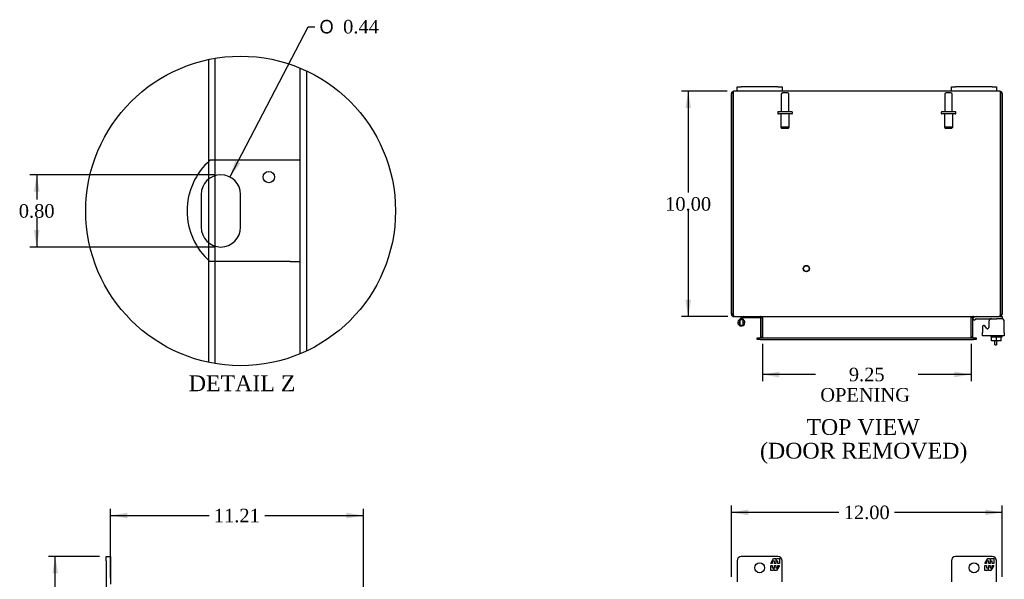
# Model space of a CAD drawing. Header units: inches. Extents: x 9 to 119, y 2 to 80.
# Tile 4 of 8: x 9 to 53, y 51 to 76. Entities that reach past the tile are written whole.
import ezdxf
from ezdxf.enums import TextEntityAlignment as Align
from ezdxf.lldxf.tags import DXFTag

# ---------------------------------------------------------------- set-up
doc = ezdxf.new("R2010")
doc.units = ezdxf.units.IN
doc.header["$MEASUREMENT"] = 0
doc.layers.get('0').update_dxf_attribs({"linetype": 'CONTINUOUS'})
for name, color, linetype in [('COM40153-1', 7, 'CONTINUOUS'), ('COM42667', 7, 'CONTINUOUS'), ('COM42780', 7, 'CONTINUOUS'), ('COM48474', 7, 'CONTINUOUS'), ('DEFAULT', 7, 'CONTINUOUS'), ('FET07710', 7, 'CONTINUOUS'), ('HNG10620-20B', 7, 'CONTINUOUS'), ('HNG10620-20P', 7, 'CONTINUOUS'), ('SCC19011', 7, 'CONTINUOUS'), ('STD21878', 7, 'CONTINUOUS'), ('STD26094', 7, 'CONTINUOUS'), ('WAF25035', 7, 'CONTINUOUS')]:
    doc.layers.add(name, color=color, linetype=linetype)
doc.styles.add('SEACAD_SOLID_EDGE_ANSI1_SY', font='txt')
doc.styles.add('SEACAD_TIMES_NEW_ROMAN', font='times.ttf')
tags = doc.linetypes.add('CENTER2', pattern=[1.125, 0.75, -0.125, 0.125, -0.125]).pattern_tags.tags
tags[10:11] = [DXFTag(74, 4), DXFTag(75, 0), DXFTag(340, '0'), DXFTag(46, 0.0), DXFTag(50, 0.0), DXFTag(44, 0.0), DXFTag(45, 0.0)]
tags[8:9] = [DXFTag(74, 4), DXFTag(75, 0), DXFTag(340, '0'), DXFTag(46, 0.0), DXFTag(50, 0.0), DXFTag(44, 0.0), DXFTag(45, 0.0)]
tags[6:7] = [DXFTag(74, 4), DXFTag(75, 0), DXFTag(340, '0'), DXFTag(46, 0.0), DXFTag(50, 0.0), DXFTag(44, 0.0), DXFTag(45, 0.0)]
tags[4:5] = [DXFTag(74, 4), DXFTag(75, 0), DXFTag(340, '0'), DXFTag(46, 0.0), DXFTag(50, 0.0), DXFTag(44, 0.0), DXFTag(45, 0.0)]
tags = doc.linetypes.add('HIDDEN2', pattern=[0.1875, 0.125, -0.0625]).pattern_tags.tags
tags[6:7] = [DXFTag(74, 4), DXFTag(75, 0), DXFTag(340, '0'), DXFTag(46, 0.0), DXFTag(50, 0.0), DXFTag(44, 0.0), DXFTag(45, 0.0)]
tags[4:5] = [DXFTag(74, 4), DXFTag(75, 0), DXFTag(340, '0'), DXFTag(46, 0.0), DXFTag(50, 0.0), DXFTag(44, 0.0), DXFTag(45, 0.0)]

# ---------------------------------------------------------------- blocks, each defined once
blk = doc.blocks.new('GDIMGGROUP6')
at = {"layer": 'DEFAULT', "linetype": 'Continuous'}
for points in [[(10.372, 50.963), (10.622, 50.963), (10.497, 51.713)], [(10.372, 26.213), (10.497, 25.463), (10.622, 26.213)]]:
    blk.add_hatch(color=136, dxfattribs=at).paths.add_polyline_path(points)
at = {"layer": 'DEFAULT', "color": 136, "linetype": 'Continuous'}
for p, q in [((12.459, 51.713), (10.197, 51.713)), ((10.497, 39.098), (10.497, 51.713)), ((10.497, 25.463), (10.497, 38.288)), ((12.459, 25.463), (10.197, 25.463))]:
    blk.add_line(p, q, dxfattribs=at)
at = {"layer": 'DEFAULT', "color": 136, "linetype": 'Continuous', "style": 'SEACAD_TIMES_NEW_ROMAN'}
blk.add_text('26.25', height=0.6, dxfattribs=at).set_placement((9.473, 38.888), align=Align.TOP_LEFT)
blk = doc.blocks.new('GDIMGGROUP9')
at = {"layer": 'DEFAULT', "linetype": 'Continuous'}
for points in [[(38.433, 71.605), (38.683, 71.605), (38.558, 72.355)], [(38.433, 63.105), (38.558, 62.355), (38.683, 63.105)]]:
    blk.add_hatch(color=136, dxfattribs=at).paths.add_polyline_path(points)
at = {"layer": 'DEFAULT', "color": 136, "linetype": 'Continuous'}
for p, q in [((40.282, 72.355), (38.258, 72.355)), ((38.558, 72.355), (38.558, 67.865)), ((38.558, 67.055), (38.558, 62.355)), ((40.308, 62.355), (38.258, 62.355))]:
    blk.add_line(p, q, dxfattribs=at)
at = {"layer": 'DEFAULT', "color": 136, "linetype": 'Continuous', "style": 'SEACAD_TIMES_NEW_ROMAN'}
blk.add_text('10.00', height=0.6, dxfattribs=at).set_placement((37.534, 67.655), align=Align.TOP_LEFT)
blk = doc.blocks.new('GDIMGGROUP19')
at = {"layer": 'DEFAULT', "linetype": 'Continuous'}
for points in [[(13.696, 53.656), (12.946, 53.531), (13.696, 53.406)], [(23.406, 53.656), (23.406, 53.406), (24.156, 53.531)]]:
    blk.add_hatch(color=136, dxfattribs=at).paths.add_polyline_path(points)
at = {"layer": 'DEFAULT', "color": 136, "linetype": 'Continuous'}
for p, q in [((12.946, 50.763), (12.946, 53.831)), ((24.156, 49.882), (24.156, 53.831)), ((12.946, 53.531), (17.317, 53.531)), ((19.785, 53.531), (24.156, 53.531))]:
    blk.add_line(p, q, dxfattribs=at)
at = {"layer": 'DEFAULT', "color": 136, "linetype": 'Continuous', "style": 'SEACAD_TIMES_NEW_ROMAN'}
blk.add_text('11.21', height=0.6, dxfattribs=at).set_placement((17.527, 53.831), align=Align.TOP_LEFT)
blk = doc.blocks.new('GDIMGGROUP21')
at = {"layer": 'DEFAULT', "linetype": 'Continuous'}
for points in [[(41.224, 53.796), (40.474, 53.671), (41.224, 53.546)], [(51.724, 53.796), (51.724, 53.546), (52.474, 53.671)]]:
    blk.add_hatch(color=136, dxfattribs=at).paths.add_polyline_path(points)
at = {"layer": 'DEFAULT', "color": 136, "linetype": 'Continuous'}
for p, q in [((40.474, 50.816), (40.474, 53.971)), ((52.474, 50.816), (52.474, 53.971)), ((45.241, 53.671), (40.474, 53.671)), ((52.474, 53.671), (47.708, 53.671))]:
    blk.add_line(p, q, dxfattribs=at)
at = {"layer": 'DEFAULT', "color": 136, "linetype": 'Continuous', "style": 'SEACAD_TIMES_NEW_ROMAN'}
blk.add_text('12.00', height=0.6, dxfattribs=at).set_placement((45.451, 53.971), align=Align.TOP_LEFT)
blk = doc.blocks.new('GDIMGGROUP23')
at = {"layer": 'DEFAULT', "linetype": 'Continuous'}
for points in [[(42.599, 59.663), (42.599, 59.913), (41.849, 59.788)], [(50.349, 59.663), (51.099, 59.788), (50.349, 59.913)]]:
    blk.add_hatch(color=136, dxfattribs=at).paths.add_polyline_path(points)
at = {"layer": 'DEFAULT', "color": 136, "linetype": 'Continuous'}
for p, q in [((41.849, 61.15), (41.849, 59.488)), ((51.099, 61.15), (51.099, 59.488)), ((44.203, 59.788), (41.849, 59.788)), ((51.099, 59.788), (48.746, 59.788))]:
    blk.add_line(p, q, dxfattribs=at)
at = {"layer": 'DEFAULT', "color": 136, "linetype": 'Continuous', "style": 'SEACAD_TIMES_NEW_ROMAN'}
for s, p in [('9.25', (45.678, 60.088)), ('OPENING ', (44.413, 59.188))]:
    blk.add_text(s, height=0.6, dxfattribs=at).set_placement(p, align=Align.TOP_LEFT)
blk = doc.blocks.new('GDIMGGROUP26')
at = {"layer": 'DEFAULT', "linetype": 'Continuous'}
for points in [[(9.552, 67.894), (9.802, 67.894), (9.677, 68.644)], [(9.552, 66.194), (9.677, 65.444), (9.802, 66.194)]]:
    blk.add_hatch(color=136, dxfattribs=at).paths.add_polyline_path(points)
at = {"layer": 'DEFAULT', "color": 136, "linetype": 'Continuous'}
for p, q in [((17.542, 68.644), (9.377, 68.644)), ((9.677, 68.644), (9.677, 67.554)), ((9.677, 66.744), (9.677, 65.444)), ((17.542, 65.444), (9.377, 65.444))]:
    blk.add_line(p, q, dxfattribs=at)
at = {"layer": 'DEFAULT', "color": 136, "linetype": 'Continuous', "style": 'SEACAD_TIMES_NEW_ROMAN'}
blk.add_text('0.80', height=0.6, dxfattribs=at).set_placement((8.881, 67.344), align=Align.TOP_LEFT)
blk = doc.blocks.new('GDIMGGROUP27')
at = {"layer": 'DEFAULT', "linetype": 'Continuous'}
blk.add_hatch(color=136, dxfattribs=at).paths.add_polyline_path([(18.479, 69.269), (18.244, 68.545), (18.7, 69.154)])
at = {"layer": 'DEFAULT', "color": 136, "linetype": 'Continuous'}
for p, q in [((18.244, 68.545), (21.705, 75.218)), ((21.705, 75.218), (22.005, 75.218))]:
    blk.add_line(p, q, dxfattribs=at)
for s, style, p in [('O', 'SEACAD_SOLID_EDGE_ANSI1_SY', (22.215, 75.518)), ('0.44', 'SEACAD_TIMES_NEW_ROMAN', (23.259, 75.518))]:
    blk.add_text(s, height=0.6, dxfattribs=dict(at, style=style)).set_placement(p, align=Align.TOP_LEFT)

msp = doc.modelspace()

# ---------------------------------------------------------------- linework, layer by layer
at = {"color": 7, "linetype": 'CENTER2'}
msp.add_circle((18.716, 67.044), 6.865, dxfattribs=at)
at = {"layer": 'COM40153-1', "color": 7, "linetype": 'Continuous'}
for p, q in [((20.91, 69.294), (17.357, 69.294)), ((21.342, 69.294), (20.91, 69.294)), ((16.968, 67.77), (16.968, 66.318)), ((18.716, 66.318), (18.716, 67.77)), ((20.91, 64.794), (17.357, 64.794)), ((20.91, 64.794), (21.342, 64.794)), ((52.152, 61.105), (52.152, 61.283)), ((52.224, 61.283), (52.224, 61.105)), ((52.152, 61.105), (52.224, 61.105))]:
    msp.add_line(p, q, dxfattribs=at)
msp.add_circle((19.966, 68.546), 0.25, dxfattribs=at)
for centre, radius, start, end in [((19.342, 67.044), 3, 131.4096, 228.5904), ((17.842, 67.77), 0.874, 0, 180), ((17.842, 66.318), 0.874, 180, 0)]:
    msp.add_arc(centre, radius, start, end, dxfattribs=at)
at = {"layer": 'COM42667', "color": 7, "linetype": 'Continuous'}
for p, q in [((51.884, 62.135), (51.884, 61.875)), ((52.57, 61.652), (52.57, 62.135)), ((51.6, 61.908), (51.6, 61.652)), ((51.6, 61.509), (51.6, 61.652)), ((51.774, 61.843), (51.711, 61.941)), ((52.57, 61.652), (52.57, 61.509)), ((52.57, 61.509), (51.6, 61.509))]:
    msp.add_line(p, q, dxfattribs=at)
for centre, radius, start, end in [((52.009, 62.135), 0.125, 90, 180), ((52.445, 62.135), 0.125, 0, 90), ((51.66, 61.908), 0.06, 32.8455, 180), ((51.824, 61.875), 0.06, 212.8455, 0)]:
    msp.add_arc(centre, radius, start, end, dxfattribs=at)
at = {"layer": 'COM42780', "color": 7, "linetype": 'Continuous'}
for p, q in [((51.171, 62.263), (51.222, 62.313)), ((51.171, 62.263), (51.239, 62.196)), ((51.239, 62.196), (51.289, 62.246)), ((51.323, 62.26), (52.221, 62.26)), ((52.471, 62.26), (52.221, 62.26)), ((52.366, 62.355), (52.471, 62.355)), ((52.471, 62.355), (52.471, 62.26)), ((52.471, 62.257), (52.471, 62.26))]:
    msp.add_line(p, q, dxfattribs=at)
for radius in [0.143, 0.048]:
    msp.add_arc((51.323, 62.212), radius, 90, 135, dxfattribs=at)
msp.add_open_spline([(51.968, 62.252), (51.968, 62.254), (51.967, 62.255), (51.966, 62.259), (51.964, 62.26), (51.963, 62.26)], degree=3, knots=[0.6179659, 0.6179659, 0.6179659, 0.6179659, 0.75, 0.75, 1, 1, 1, 1], dxfattribs=at)
at = {"layer": 'COM48474', "color": 7, "linetype": 'Continuous'}
for p, q in [((17.578, 73.814), (17.578, 69.294)), ((17.29, 73.759), (17.29, 69.232)), ((21.342, 73.387), (21.342, 60.7)), ((40.474, 62.463), (40.474, 72.247)), ((40.546, 72.349), (40.546, 72.247)), ((40.546, 72.247), (40.546, 72.349)), ((40.546, 62.463), (40.546, 72.247)), ((40.546, 72.247), (40.546, 62.463)), ((40.724, 72.355), (40.582, 72.355)), ((50.224, 72.355), (42.724, 72.355)), ((52.366, 72.355), (52.224, 72.355)), ((52.402, 72.349), (52.402, 72.247)), ((52.402, 72.247), (52.402, 72.349)), ((52.402, 72.247), (52.402, 62.463)), ((52.402, 62.463), (52.402, 72.247)), ((52.474, 72.247), (52.474, 62.463)), ((17.578, 68.603), (17.578, 65.484)), ((17.29, 68.447), (17.29, 65.64)), ((17.29, 64.855), (17.29, 60.328)), ((17.578, 64.794), (17.578, 60.273)), ((40.546, 62.463), (40.474, 62.463)), ((52.402, 62.463), (52.474, 62.463)), ((40.582, 62.379), (40.582, 62.355)), ((40.607, 62.355), (40.582, 62.355)), ((40.608, 62.355), (52.341, 62.355)), ((41.777, 61.45), (41.777, 62.319)), ((41.777, 62.319), (41.849, 62.319)), ((41.849, 61.45), (41.849, 62.319)), ((41.863, 61.45), (41.863, 62.319)), ((51.086, 62.319), (51.086, 61.45)), ((51.171, 62.319), (51.099, 62.319)), ((51.099, 61.45), (51.099, 62.319)), ((51.171, 61.45), (51.171, 62.319)), ((52.366, 62.355), (52.342, 62.355)), ((52.366, 62.379), (52.366, 62.355)), ((41.619, 61.342), (41.619, 61.414)), ((41.619, 61.414), (41.696, 61.414)), ((41.696, 61.342), (41.619, 61.342)), ((41.696, 61.414), (41.703, 61.414)), ((41.696, 61.342), (41.703, 61.342)), ((41.703, 61.414), (41.748, 61.414)), ((41.703, 61.414), (41.703, 61.342)), ((41.748, 61.342), (41.703, 61.342)), ((41.748, 61.414), (51.201, 61.414)), ((41.748, 61.342), (51.201, 61.342)), ((41.777, 61.45), (41.849, 61.45)), ((51.171, 61.45), (51.099, 61.45)), ((51.201, 61.414), (51.246, 61.414)), ((51.246, 61.342), (51.201, 61.342)), ((51.253, 61.414), (51.246, 61.414)), ((51.246, 61.342), (51.246, 61.414)), ((51.253, 61.342), (51.246, 61.342)), ((51.253, 61.414), (51.329, 61.414)), ((51.329, 61.342), (51.253, 61.342)), ((51.329, 61.414), (51.329, 61.342))]:
    msp.add_line(p, q, dxfattribs=at)
at = {"layer": 'COM48474', "color": 7, "linetype": 'HIDDEN2'}
for p, q in [((21.63, 73.26), (21.63, 60.827)), ((17.29, 69.232), (17.29, 68.447)), ((17.578, 69.294), (17.578, 68.603)), ((17.29, 65.64), (17.29, 64.855)), ((17.578, 65.484), (17.578, 64.794))]:
    msp.add_line(p, q, dxfattribs=at)
at = {"layer": 'COM48474', "color": 7, "linetype": 'Continuous'}
for centre, radius, start, end in [((40.582, 72.247), 0.108, 109.4712, 180), ((40.582, 72.247), 0.108, 90, 109.4712), ((52.366, 72.247), 0.108, 70.5288, 90), ((52.366, 72.247), 0.108, 0, 70.5288), ((40.582, 62.463), 0.108, 180, 270), ((40.582, 62.463), 0.036, 180, 218.7233), ((52.366, 62.463), 0.108, 270, 0), ((52.366, 62.463), 0.036, 321.2767, 0), ((41.741, 62.319), 0.036, 0, 90), ((41.741, 62.319), 0.108, 0, 10.3994), ((51.207, 62.319), 0.108, 169.6016, 180), ((51.207, 62.319), 0.036, 90, 180), ((41.741, 61.45), 0.036, 270, 0), ((41.741, 61.45), 0.108, 349.6032, 0), ((51.207, 61.45), 0.108, 180, 190.3965), ((51.207, 61.45), 0.036, 180, 270)]:
    msp.add_arc(centre, radius, start, end, dxfattribs=at)
for centre, start_param, end_param in [((40.582, 72.247), 3.141593, 3.48143), ((52.366, 72.247), 2.801756, 3.141593)]:
    msp.add_ellipse(centre, major_axis=(0, -0.108), ratio=0.997813, start_param=start_param, end_param=end_param, dxfattribs=at)
for points, knots in [([(40.608, 62.355), (40.603, 62.355), (40.598, 62.358), (40.588, 62.369), (40.582, 62.377), (40.572, 62.397), (40.567, 62.409), (40.557, 62.435), (40.552, 62.449), (40.546, 62.463)], [0, 0, 0, 0, 0.25, 0.25, 0.5, 0.5, 0.75, 0.75, 1, 1, 1, 1]), ([(52.402, 62.463), (52.397, 62.449), (52.392, 62.435), (52.382, 62.409), (52.377, 62.397), (52.366, 62.377), (52.361, 62.369), (52.351, 62.358), (52.346, 62.355), (52.341, 62.355)], [0, 0, 0, 0, 0.25, 0.25, 0.5, 0.5, 0.75, 0.75, 1, 1, 1, 1]), ([(41.863, 62.319), (41.863, 62.321), (41.862, 62.323), (41.861, 62.326), (41.86, 62.328), (41.856, 62.333), (41.852, 62.335), (41.844, 62.34), (41.839, 62.342), (41.83, 62.345), (41.825, 62.347), (41.811, 62.351), (41.801, 62.352), (41.78, 62.354), (41.77, 62.355), (41.759, 62.355)], [0, 0, 0, 0, 0.0625, 0.0625, 0.125, 0.125, 0.25, 0.25, 0.375, 0.375, 0.5, 0.5, 0.75, 0.75, 1, 1, 1, 1]), ([(51.189, 62.355), (51.179, 62.355), (51.169, 62.354), (51.148, 62.352), (51.138, 62.351), (51.123, 62.347), (51.119, 62.345), (51.109, 62.342), (51.105, 62.34), (51.097, 62.335), (51.093, 62.333), (51.089, 62.328), (51.088, 62.326), (51.086, 62.323), (51.086, 62.321), (51.086, 62.319)], [0, 0, 0, 0, 0.25, 0.25, 0.5, 0.5, 0.625, 0.625, 0.75, 0.75, 0.875, 0.875, 0.9375, 0.9375, 1, 1, 1, 1]), ([(41.759, 61.414), (41.77, 61.414), (41.78, 61.415), (41.801, 61.417), (41.811, 61.418), (41.825, 61.422), (41.83, 61.424), (41.839, 61.427), (41.844, 61.429), (41.852, 61.434), (41.856, 61.436), (41.86, 61.441), (41.861, 61.443), (41.862, 61.446), (41.863, 61.448), (41.863, 61.45)], [0, 0, 0, 0, 0.25, 0.25, 0.5, 0.5, 0.625, 0.625, 0.75, 0.75, 0.875, 0.875, 0.9375, 0.9375, 1, 1, 1, 1]), ([(51.086, 61.45), (51.086, 61.448), (51.086, 61.446), (51.088, 61.443), (51.089, 61.441), (51.093, 61.436), (51.097, 61.434), (51.105, 61.429), (51.109, 61.427), (51.119, 61.424), (51.123, 61.422), (51.138, 61.418), (51.148, 61.417), (51.169, 61.415), (51.179, 61.414), (51.189, 61.414)], [0, 0, 0, 0, 0.0625, 0.0625, 0.125, 0.125, 0.25, 0.25, 0.375, 0.375, 0.5, 0.5, 0.75, 0.75, 1, 1, 1, 1])]:
    msp.add_open_spline(points, degree=3, knots=knots, dxfattribs=at)
at = {"layer": 'FET07710', "color": 7, "linetype": 'Continuous'}
for p, q in [((40.724, 72.542), (40.912, 72.542)), ((40.724, 72.355), (40.724, 72.542)), ((42.537, 72.542), (40.912, 72.542)), ((42.537, 72.542), (42.724, 72.542)), ((42.724, 72.542), (42.724, 72.355)), ((50.224, 72.542), (50.412, 72.542)), ((50.224, 72.355), (50.224, 72.542)), ((52.037, 72.542), (50.412, 72.542)), ((52.037, 72.542), (52.224, 72.542)), ((52.224, 72.542), (52.224, 72.355)), ((40.912, 72.355), (40.724, 72.355)), ((42.537, 72.355), (40.912, 72.355)), ((42.724, 72.355), (42.537, 72.355)), ((50.412, 72.355), (50.224, 72.355)), ((52.037, 72.355), (50.412, 72.355)), ((52.224, 72.355), (52.037, 72.355)), ((12.759, 51.525), (12.759, 51.713)), ((12.759, 51.713), (12.946, 51.713)), ((12.759, 51.525), (12.759, 49.4)), ((12.946, 51.713), (12.946, 51.525)), ((12.946, 51.525), (12.946, 50.48)), ((40.724, 51.525), (40.724, 50.588)), ((42.537, 51.713), (40.912, 51.713)), ((42.214, 51.407), (42.337, 51.62)), ((42.377, 51.513), (42.279, 51.513)), ((42.279, 51.513), (42.279, 51.407)), ((42.337, 51.62), (42.446, 51.62)), ((42.377, 51.407), (42.377, 51.513)), ((42.535, 51.513), (42.437, 51.513)), ((42.437, 51.513), (42.437, 51.407)), ((42.446, 51.62), (42.446, 51.542)), ((42.446, 51.542), (42.491, 51.62)), ((42.491, 51.62), (42.599, 51.62)), ((42.535, 51.407), (42.535, 51.513)), ((42.599, 51.62), (42.599, 51.407)), ((42.724, 50.588), (42.724, 51.525)), ((50.224, 51.525), (50.224, 50.588)), ((52.037, 51.713), (50.412, 51.713)), ((51.714, 51.407), (51.837, 51.62)), ((51.877, 51.513), (51.779, 51.513)), ((51.779, 51.513), (51.779, 51.407)), ((51.837, 51.62), (51.946, 51.62)), ((51.877, 51.407), (51.877, 51.513)), ((52.035, 51.513), (51.937, 51.513)), ((51.937, 51.513), (51.937, 51.407)), ((51.946, 51.62), (51.946, 51.542)), ((51.946, 51.542), (51.991, 51.62)), ((51.991, 51.62), (52.099, 51.62)), ((52.035, 51.407), (52.035, 51.513)), ((52.099, 51.62), (52.099, 51.407)), ((52.224, 50.588), (52.224, 51.525)), ((42.279, 51.407), (42.214, 51.407)), ((42.214, 51.098), (42.214, 51.31)), ((42.214, 51.31), (42.279, 51.31)), ((42.323, 51.098), (42.214, 51.098)), ((42.279, 51.31), (42.279, 51.204)), ((42.279, 51.204), (42.377, 51.204)), ((42.368, 51.175), (42.323, 51.098)), ((42.368, 51.098), (42.368, 51.175)), ((42.477, 51.098), (42.368, 51.098)), ((42.437, 51.407), (42.377, 51.407)), ((42.377, 51.204), (42.377, 51.31)), ((42.377, 51.31), (42.437, 51.31)), ((42.437, 51.31), (42.437, 51.204)), ((42.437, 51.204), (42.535, 51.204)), ((42.599, 51.31), (42.477, 51.098)), ((42.599, 51.407), (42.535, 51.407)), ((42.535, 51.204), (42.535, 51.31)), ((42.535, 51.31), (42.599, 51.31)), ((51.779, 51.407), (51.714, 51.407)), ((51.714, 51.098), (51.714, 51.31)), ((51.714, 51.31), (51.779, 51.31)), ((51.823, 51.098), (51.714, 51.098)), ((51.779, 51.31), (51.779, 51.204)), ((51.779, 51.204), (51.877, 51.204)), ((51.868, 51.175), (51.823, 51.098)), ((51.868, 51.098), (51.868, 51.175)), ((51.977, 51.098), (51.868, 51.098)), ((51.937, 51.407), (51.877, 51.407)), ((51.877, 51.204), (51.877, 51.31)), ((51.877, 51.31), (51.937, 51.31)), ((51.937, 51.31), (51.937, 51.204)), ((51.937, 51.204), (52.035, 51.204)), ((52.099, 51.31), (51.977, 51.098)), ((52.099, 51.407), (52.035, 51.407)), ((52.035, 51.204), (52.035, 51.31)), ((52.035, 51.31), (52.099, 51.31))]:
    msp.add_line(p, q, dxfattribs=at)
for centre in [(41.724, 51.213), (51.224, 51.213)]:
    msp.add_circle(centre, 0.219, dxfattribs=at)
for centre, radius, start, end in [((40.912, 51.525), 0.188, 90, 180), ((42.537, 51.525), 0.188, 0, 90), ((50.412, 51.525), 0.188, 90, 180), ((52.037, 51.525), 0.187, 0, 90)]:
    msp.add_arc(centre, radius, start, end, dxfattribs=at)
at = {"layer": 'HNG10620-20B', "color": 7, "linetype": 'Continuous'}
for p, q in [((40.913, 62.311), (40.805, 62.202)), ((40.956, 62.269), (40.896, 62.209)), ((40.931, 62.329), (40.913, 62.311)), ((40.913, 62.311), (40.956, 62.269)), ((40.959, 62.241), (40.949, 62.209)), ((40.974, 62.287), (40.956, 62.269)), ((41.729, 62.295), (40.994, 62.295)), ((41.729, 62.355), (41.729, 62.295))]:
    msp.add_line(p, q, dxfattribs=at)
for centre, radius, start, end in [((40.913, 62.094), 0.154, 135, 72.8181), ((40.994, 62.266), 0.089, 90, 135), ((40.994, 62.266), 0.029, 90, 135)]:
    msp.add_arc(centre, radius, start, end, dxfattribs=at)
at = {"layer": 'HNG10620-20P', "color": 7, "linetype": 'Continuous'}
for p, q in [((40.848, 62.209), (40.848, 61.979)), ((40.978, 62.209), (40.848, 62.209)), ((40.978, 62.209), (40.978, 61.979)), ((40.848, 61.979), (40.978, 61.979))]:
    msp.add_line(p, q, dxfattribs=at)
for centre, start, end in [((41.082, 62.089), 152.9012, 179.0261), ((41.082, 62.098), 180.9722, 207.1004), ((40.745, 62.089), 0.9722, 27.1006), ((40.745, 62.098), 332.9006, 359.0262)]:
    msp.add_arc(centre, 0.262, start, end, dxfattribs=at)
at = {"layer": 'SCC19011', "color": 7, "linetype": 'Continuous'}
for p, q in [((52.006, 61.283), (52.006, 61.464)), ((52.221, 61.283), (52.006, 61.283)), ((52.221, 61.283), (52.221, 61.464)), ((52.436, 61.283), (52.221, 61.283)), ((52.436, 61.283), (52.436, 61.464))]:
    msp.add_line(p, q, dxfattribs=at)
at = {"layer": 'STD21878', "color": 7, "linetype": 'HIDDEN2'}
for radius in [0.141, 0.125]:
    msp.add_circle((43.796, 64.487), radius, dxfattribs=at)
at = {"layer": 'STD26094', "color": 7, "linetype": 'HIDDEN2'}
for p, q in [((42.684, 72.223), (42.684, 71.446)), ((42.954, 72.283), (42.744, 72.283)), ((43.014, 71.446), (43.014, 72.223)), ((49.934, 72.223), (49.934, 71.446)), ((50.204, 72.283), (49.994, 72.283)), ((50.264, 71.446), (50.264, 72.223)), ((42.524, 71.416), (42.524, 71.376)), ((43.144, 71.446), (42.554, 71.446)), ((43.144, 71.346), (42.554, 71.346)), ((42.662, 71.346), (42.662, 70.758)), ((43.037, 70.758), (43.037, 71.346)), ((43.174, 71.376), (43.174, 71.416)), ((49.774, 71.416), (49.774, 71.376)), ((50.394, 71.446), (49.804, 71.446)), ((50.394, 71.346), (49.804, 71.346)), ((49.912, 71.346), (49.912, 70.758)), ((50.287, 70.758), (50.287, 71.346)), ((50.424, 71.376), (50.424, 71.416)), ((43.037, 70.758), (42.662, 70.758)), ((42.662, 70.758), (42.699, 70.721)), ((42.699, 70.721), (42.999, 70.721)), ((42.999, 70.721), (43.037, 70.758)), ((50.287, 70.758), (49.912, 70.758)), ((49.912, 70.758), (49.949, 70.721)), ((49.949, 70.721), (50.249, 70.721)), ((50.249, 70.721), (50.287, 70.758))]:
    msp.add_line(p, q, dxfattribs=at)
for centre, radius, start, end in [((42.744, 72.223), 0.06, 90, 180), ((42.954, 72.223), 0.06, 0, 90), ((49.994, 72.223), 0.06, 90, 180), ((50.204, 72.223), 0.06, 0, 90), ((42.554, 71.416), 0.03, 90, 180), ((42.554, 71.376), 0.03, 180, 270), ((43.144, 71.416), 0.03, 0, 90), ((43.144, 71.376), 0.03, 270, 0), ((49.804, 71.416), 0.03, 90, 180), ((49.804, 71.376), 0.03, 180, 270), ((50.394, 71.416), 0.03, 0, 90), ((50.394, 71.376), 0.03, 270, 0)]:
    msp.add_arc(centre, radius, start, end, dxfattribs=at)
at = {"layer": 'WAF25035', "color": 7, "linetype": 'Continuous'}
for p, q in [((51.971, 61.509), (51.971, 61.464)), ((51.971, 61.464), (52.471, 61.464)), ((52.471, 61.464), (52.471, 61.509))]:
    msp.add_line(p, q, dxfattribs=at)

# ---------------------------------------------------------------- block references
at = {"layer": 'DEFAULT', "color": 7}
for name in ['GDIMGGROUP27', 'GDIMGGROUP9', 'GDIMGGROUP26', 'GDIMGGROUP23', 'GDIMGGROUP19', 'GDIMGGROUP21', 'GDIMGGROUP6']:
    msp.add_blockref(name, (0, 0), dxfattribs=at)

# ---------------------------------------------------------------- texts
at = {"layer": 'DEFAULT', "color": 7, "linetype": 'Continuous', "style": 'SEACAD_TIMES_NEW_ROMAN'}
for s, p in [('DETAIL Z', (16.418, 59.748)), ('TOP VIEW', (43.797, 57.808)), ('(DOOR REMOVED)', (41.74, 56.758))]:
    msp.add_text(s, height=0.7, dxfattribs=at).set_placement(p, align=Align.TOP_LEFT)

doc.saveas('drawing.dxf')
